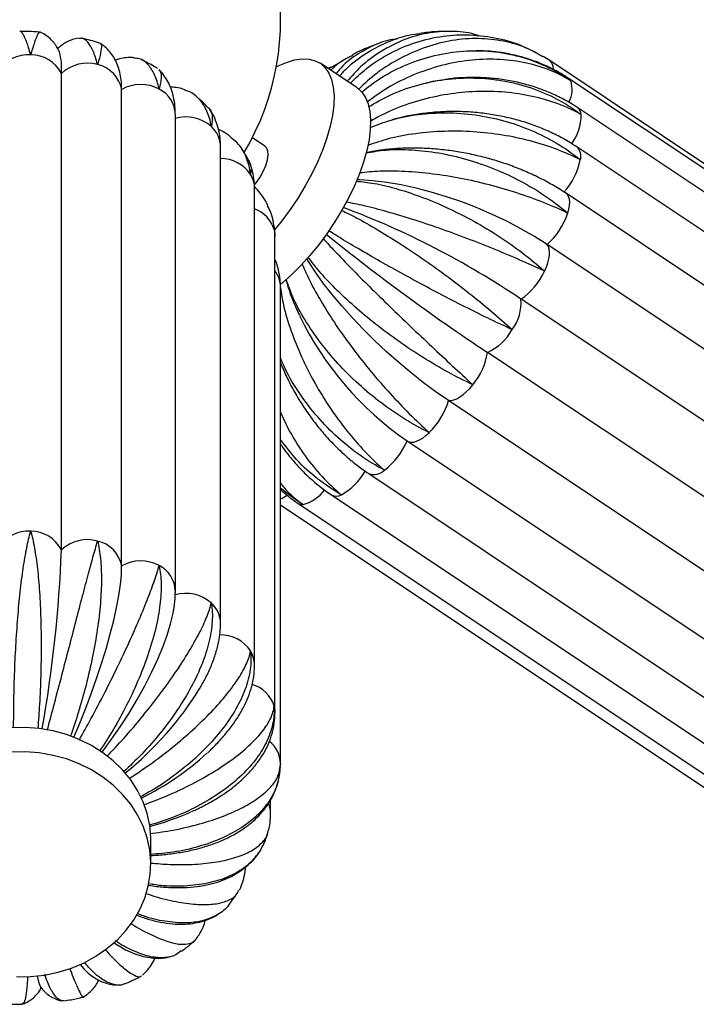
# Paper-space layout '_Izquierda' of a CAD drawing. Header units: millimetres. Extents: x -312 to 312, y -227 to 1579.
# Tile 5 of 7: x 0 to 156, y -227 to 0. Entities that reach past the tile are written whole.
import ezdxf

# ---------------------------------------------------------------- set-up
doc = ezdxf.new("R2010")
doc.units = ezdxf.units.MM

psp = doc.layouts.new('_Izquierda')

# ---------------------------------------------------------------- linework, layer by layer
at = {"color": 7, "linetype": 'Continuous', "lineweight": 25}
for p, q in [((82.85, -5.43), (82.05, -5.73)), ((122.17, -9.44), (120.65, -8.48)), ((77.59, -15.67), (69.14, -10.04)), ((71.54, -10.96), (71.01, -11.29)), ((73.43, -10.03), (71.04, -11.31)), ((287.17, -119.44), (122.17, -9.44)), ((9.37, -122.37), (9.37, -12.37)), ((291.49, -123.52), (126.49, -13.52)), ((23.28, -126.09), (23.28, -16.09)), ((293.63, -130.32), (128.63, -20.32)), ((35.68, -131.88), (35.68, -21.88)), ((56.38, -29.18), (53.47, -27.23)), ((46.13, -139.38), (46.13, -29.38)), ((293.43, -139.37), (128.43, -29.37)), ((53.98, -148.97), (53.98, -38.97)), ((290.93, -150.05), (125.93, -40.05)), ((58.7, -160), (58.7, -50)), ((286.56, -161.89), (121.56, -51.89)), ((59.96, -171.7), (59.96, -61.7)), ((280.53, -174.49), (115.53, -64.49)), ((272.76, -186.79), (107.76, -76.79)), ((263.79, -197.94), (98.79, -87.94)), ((89.21, -97.19), (89.32, -97.27)), ((89.32, -97.27), (254.32, -207.27)), ((80.34, -104.78), (245.34, -214.78)), ((71.72, -109.68), (236.72, -219.68)), ((59.96, -111.98), (222.83, -220.56)), ((64.04, -111.66), (229.04, -221.66)), ((59.93, -172.53), (59.93, -172.28)), ((59.94, -172.22), (59.96, -171.7)), ((59.96, -171.7), (59.96, -171.96)), ((57.68, -183.29), (57.68, -180.07)), ((30, -195), (30, -189.36)), ((54.76, -192.54), (54.98, -192.26)), ((48.35, -203.98), (50.12, -201.51))]:
    psp.add_line(p, q, dxfattribs=at)
at = {"color": 7, "linetype": 'Continuous', "lineweight": 25, "flags": 128}
for points in [[(59.01, -10.87), (59.41, -10.67), (61.38, -9.83), (63.24, -9.28), (64.98, -9.03), (66.58, -9.09), (68.01, -9.45), (69.26, -10.12), (70.31, -11.07), (71.15, -12.3), (71.77, -13.8)], [(23.28, -16.09), (23.21, -14.35), (23.16, -13.94)], [(71.77, -13.8), (72.17, -15.55), (72.34, -17.53), (72.27, -19.71), (71.97, -22.07), (71.45, -24.59), (70.7, -27.22), (69.74, -29.95), (68.58, -32.73), (67.23, -35.54), (65.7, -38.35), (64.02, -41.11), (62.21, -43.81), (60.28, -46.4), (58.63, -48.42)], [(77.59, -15.67), (77.71, -15.75), (78.76, -16.71), (79.6, -17.94), (80.23, -19.44), (80.62, -21.19), (80.79, -23.17), (80.72, -25.35), (80.43, -27.71), (79.9, -30.22), (79.15, -32.85), (78.19, -35.58), (77.03, -38.37), (75.68, -41.18), (74.15, -43.98), (72.47, -46.75), (70.66, -49.44), (68.73, -52.03), (66.71, -54.49), (64.63, -56.79), (62.5, -58.89), (60.35, -60.78), (59.92, -61.13)], [(53.97, -38.09), (54.34, -37.63), (55.24, -36.35), (56, -35), (56.59, -33.65), (56.97, -32.37), (57.13, -31.22), (57.05, -30.26), (56.75, -29.54), (56.38, -29.18)], [(121.56, -51.89), (118.62, -50.03), (115.51, -48.23), (112.26, -46.53), (108.88, -44.92), (105.42, -43.43), (101.89, -42.07), (98.35, -40.85), (94.8, -39.78), (91.3, -38.87), (87.87, -38.13), (84.54, -37.57), (81.34, -37.19), (78.3, -36.99), (77.63, -36.97)], [(120.96, -58.04), (121.39, -57.05), (121.73, -56.09), (121.96, -55.18), (122.1, -54.33), (122.12, -53.56), (122.04, -52.89), (121.85, -52.33), (121.56, -51.89)], [(98.79, -87.94), (95.93, -85.97), (93.04, -83.83), (90.14, -81.54), (87.27, -79.14), (84.45, -76.64), (81.69, -74.06), (79.04, -71.42), (76.51, -68.75), (74.12, -66.08), (71.89, -63.42), (69.86, -60.81), (68.03, -58.26), (66.42, -55.8), (66.07, -55.23)], [(98.79, -87.94), (99.36, -87.93), (100, -87.78), (100.7, -87.49), (101.42, -87.06), (102.17, -86.52), (102.93, -85.86), (103.68, -85.1), (104.4, -84.26)], [(12.24, -165.65), (13.61, -162.41), (15.01, -158.9), (16.33, -155.38), (17.57, -151.87), (18.71, -148.42), (19.74, -145.04), (20.66, -141.78), (21.44, -138.66), (22.1, -135.71), (22.61, -132.95), (22.98, -130.41), (23.21, -128.12), (23.28, -126.09)], [(18.78, -169.11), (20.81, -166.33), (22.96, -163.23), (24.98, -160.09), (26.88, -156.94), (28.62, -153.81), (30.2, -150.74), (31.59, -147.74), (32.8, -144.84), (33.8, -142.08), (34.59, -139.47), (35.15, -137.04), (35.26, -136.48)], [(30, -189.36), (29.99, -188.82), (29.75, -186.02), (29.16, -183.25), (28.22, -180.56), (26.96, -177.97), (25.38, -175.51), (23.5, -173.21), (21.34, -171.11), (18.94, -169.22), (16.31, -167.56), (13.5, -166.16), (10.52, -165.03), (7.42, -164.19), (4.23, -163.64), (1, -163.4), (-2.25, -163.46)], [(-1, -220.97), (2.25, -220.91), (5.47, -220.55), (8.63, -219.88), (11.68, -218.93), (14.6, -217.7), (17.35, -216.2), (19.89, -214.45), (22.21, -212.47), (24.26, -210.29), (26.02, -207.93), (27.48, -205.41), (28.62, -202.78), (29.43, -200.05), (29.89, -197.27), (29.99, -194.46), (29.75, -191.65), (29.16, -188.89), (28.22, -186.19), (26.96, -183.6), (25.38, -181.14), (23.5, -178.85), (21.34, -176.74), (18.94, -174.85), (16.31, -173.2), (13.5, -171.8), (10.52, -170.67), (7.42, -169.83), (4.23, -169.28), (1, -169.03), (-2.25, -169.09)], [(21.51, -213.11), (22.64, -213.83), (22.71, -213.88)], [(13.71, -218.11), (14.63, -219.2), (15.32, -219.89)]]:
    psp.add_lwpolyline(points, dxfattribs=at)
at = {"color": 8, "linetype": 'Continuous', "lineweight": 25, "flags": 128}
for points in [[(126.98, -14.05), (126.66, -13.65), (126.49, -13.52)], [(126.33, -44.66), (126.59, -43.74), (126.74, -42.88), (126.78, -42.1), (126.71, -41.41), (126.54, -40.82), (126.27, -40.36), (125.92, -40.05)], [(58.5, -48.46), (58.67, -49.44), (58.7, -50)], [(89.32, -97.27), (89.64, -97.44), (90.16, -97.54), (90.75, -97.5), (91.4, -97.33), (92.1, -97.01), (92.83, -96.57), (93.58, -96), (94.34, -95.33)], [(58.5, -158.46), (58.67, -159.44), (58.7, -160)]]:
    psp.add_lwpolyline(points, dxfattribs=at)
at = {"color": 7, "linetype": 'Continuous', "lineweight": 25}
for centre, radius, start, end in [((0, 0), 60, 329.326, 10.4365), ((1.78, -16.3), 8.24, 86.5768, 147.6693), ((2.26, -16.11), 8.04, 27.7442, 89.9098), ((-4.15, -11.17), 13.57, 354.9326, 16.0764), ((15.35, -18.83), 8.8, 74.4259, 132.7663), ((16.12, -17.47), 7.3, 10.9064, 77.4122), ((27.69, -23.97), 9.03, 61.8545, 119.1905), ((38.13, -31.28), 8.84, 48.3707, 106.5627), ((113.92, -29.3), 15.6, 317.5324, 348.7815), ((5.01, -228.48), 197.75, 56.0227, 69.4225), ((110.16, -39.16), 17.08, 311.8425, 341.2093), ((382.19, 336.87), 496.41, 231.1172, 236.4386), ((106.61, -51.47), 15.78, 304.4163, 335.4232), ((105.17, -65.3), 10.39, 323.1161, 4.4782), ((131.09, -36.09), 74.08, 205.749, 235.5697), ((102.75, -65.59), 12.27, 294.1009, 330.9865), ((93.45, -74.84), 14.45, 319.2933, 352.239), ((82.61, -83.23), 16.85, 314.1116, 343.754), ((73.91, -90.82), 16.58, 307.414, 337.3937), ((1.78, -126.3), 8.24, 86.5768, 147.6693), ((2.26, -126.11), 8.04, 27.7442, 89.9098), ((15.35, -128.83), 8.8, 74.4259, 132.7663), ((16.12, -127.47), 7.3, 10.9064, 77.4122), ((-296.79, -110.36), 306.4, 349.9678, 357.7537), ((27.69, -133.97), 9.03, 61.8545, 119.1905), ((38.13, -141.28), 8.84, 48.3707, 106.5627), ((-25.09, -113.1), 78.21, 308.9823, 328.1929), ((-2.97, -118.52), 68.53, 296.7385, 312.1027), ((13.68, -125.14), 63.17, 284.7627, 293.8674), ((13.67, -219.32), 9.98, 188.3653, 203.81)]:
    psp.add_arc(centre, radius, start, end, dxfattribs=at)
at = {"color": 8, "linetype": 'Continuous', "lineweight": 25}
for centre, radius, start, end in [((120.66, -11.25), 2.36, 357.1285, 50.3684), ((121.28, -16.08), 6.06, 331.1988, 19.5712), ((28.95, -22.05), 6.74, 1.4402, 63.6246), ((127.4, -21.96), 2.05, 1.8883, 53.1715), ((117.79, -21.81), 11.66, 324.3037, 359.5759), ((39.7, -29.46), 6.44, 0.6834, 48.0489), ((126.49, -31.48), 2.87, 342.5877, 47.3645), ((46.19, -40.28), 8.24, 33.4879, 90.3825), ((47.8, -38.99), 6.19, 0.1883, 31.7449), ((51.57, -50.49), 7.23, 16.3172, 70.4544), ((53.67, -61.75), 6.29, 0.4035, 36.9321), ((67.58, -97.67), 13.61, 298.296, 331.3149), ((81.54, -101.55), 3.45, 249.564, 314.9367), ((62.97, -103.34), 8.87, 284.3891, 323.756), ((57.41, -104.17), 6.91, 291.6351, 305.8732), ((72.84, -107.57), 2.4, 242.0869, 299.7147), ((64.99, -110.19), 1.74, 237.2401, 276.0988), ((28.95, -132.05), 6.73, 1.4246, 63.6251), ((39.7, -139.46), 6.44, 0.6421, 48.0496), ((46.17, -150.3), 8.26, 33.5218, 91.7457), ((47.8, -148.99), 6.18, 359.8299, 31.7476), ((51.5, -160.53), 7.3, 16.4446, 74.7696), ((53.43, -171.81), 6.54, 0.9661, 52.2506), ((51.57, -183.3), 6.11, 359.691, 22.2254)]:
    psp.add_arc(centre, radius, start, end, dxfattribs=at)
at = {"color": 7, "linetype": 'Continuous', "lineweight": 25}
for points, knots in [([(2.27, -8.08), (2.26, -8.05), (1.94, -6.93), (1.33, -4.97), (0.54, -3.27), (0.02, -2.54), (-0.19, -2.72), (-0.21, -2.74)], [0, 0, 0, 0, 0.006415, 0.321558, 0.645845, 0.960992, 1, 1, 1, 1]), ([(4.34, -2.87), (3.45, -2.79), (1.94, -2.67), (0.42, -2.7), (-0.21, -2.72)], [0, 0, 0, 0, 0.582098, 1, 1, 1, 1]), ([(4.33, -2.87), (4.33, -2.86), (4.23, -2.67), (3.85, -3.35), (3.18, -5.01), (2.6, -6.92), (2.27, -8.05), (2.27, -8.08)], [0, 0, 0, 0, 0.027299, 0.352471, 0.668432, 0.993568, 1, 1, 1, 1]), ([(8.89, -7.43), (8.78, -7.18), (8.52, -6.6), (7.9, -5.61), (7.03, -4.57), (5.91, -3.66), (5.01, -3.07), (4.46, -2.88), (4.39, -2.86)], [0, 0, 0, 0, 0.155818, 0.356766, 0.558392, 0.762805, 0.969436, 1, 1, 1, 1]), ([(13.27, -4.26), (12.82, -4.35), (11.91, -4.53), (10.66, -5.07), (9.59, -5.75), (8.89, -6.31), (8.6, -6.63), (8.54, -6.69)], [0, 0, 0, 0, 0.237927, 0.478789, 0.712563, 0.943229, 1, 1, 1, 1]), ([(17.71, -10.35), (17.7, -10.33), (17.4, -9.13), (16.71, -7.04), (15.5, -5.06), (14.35, -4.13), (13.58, -4.32), (13.3, -4.39)], [0, 0, 0, 0, 0.005672, 0.284345, 0.571104, 0.849781, 1, 1, 1, 1]), ([(18.36, -5.44), (17.16, -5.06), (15.74, -4.62), (14.28, -4.33), (14.06, -4.29)], [0, 0, 0, 0, 0.847483, 1, 1, 1, 1]), ([(86.93, -4.47), (86.79, -4.47), (85.04, -4.53), (81.76, -5.69), (77.39, -8.05), (74.36, -10.43), (73.04, -12.18), (72.81, -12.48)], [0, 0, 0, 0, 0.02551, 0.326123, 0.63546, 0.935968, 1, 1, 1, 1]), ([(73.63, -13.03), (74.16, -12.41), (76.05, -10.23), (79.98, -7.4), (85.3, -4.77), (89.44, -3.41), (91.81, -3.24), (92.17, -3.22)], [0, 0, 0, 0, 0.111963, 0.393749, 0.667698, 0.949596, 1, 1, 1, 1]), ([(105.89, -3.76), (105.53, -3.62), (103.46, -2.87), (99.38, -2.56), (93.89, -2.92), (88.39, -4.51), (83.2, -7.15), (78.75, -10.38), (76.36, -13.05), (75.35, -14.18)], [0, 0, 0, 0, 0.036335, 0.20287, 0.374254, 0.540455, 0.711479, 0.877621, 1, 1, 1, 1]), ([(76.1, -14.68), (77.32, -13.5), (80.14, -10.78), (85.27, -7.59), (91.24, -5.03), (97.47, -3.61), (103.88, -3.28), (110.14, -4.19), (114.53, -5.34), (116.6, -6.46), (116.82, -6.58)], [0, 0, 0, 0, 0.111379, 0.258506, 0.40154, 0.548726, 0.692047, 0.839544, 0.982863, 1, 1, 1, 1]), ([(120.59, -8.57), (119.42, -7.88), (116.61, -6.24), (111.57, -4.81), (105.7, -4.16), (99.68, -4.62), (93.6, -6.15), (87.76, -8.7), (82.41, -11.98), (79.38, -14.76), (77.96, -16.06)], [0, 0, 0, 0, 0.09506, 0.228914, 0.358994, 0.492863, 0.622683, 0.75627, 0.886044, 1, 1, 1, 1]), ([(98.95, -2.71), (98.51, -2.7), (96.88, -2.66), (94.61, -2.81), (92.81, -3.08), (92.17, -3.17)], [0, 0, 0, 0, 0.193699, 0.71386, 1, 1, 1, 1]), ([(18.39, -5.53), (18.49, -5.64), (18.7, -5.89), (18.47, -7.52), (18.03, -9.27), (17.72, -10.33), (17.71, -10.35)], [0, 0, 0, 0, 0.290598, 0.63675, 0.992954, 1, 1, 1, 1]), ([(23.16, -14.07), (23.14, -13.87), (23.07, -13.07), (22.76, -11.76), (22.23, -10.15), (21.5, -8.69), (20.58, -7.37), (19.56, -6.27), (18.76, -5.71), (18.42, -5.48)], [0, 0, 0, 0, 0.0671334, 0.2699749, 0.4445035, 0.602636, 0.751156, 0.8943339, 1, 1, 1, 1]), ([(81.76, -5.84), (81.25, -6.02), (79.58, -6.63), (77.89, -7.37), (76.75, -7.99), (76.69, -8.02)], [0, 0, 0, 0, 0.290898, 0.964303, 1, 1, 1, 1]), ([(119.09, -7.64), (118.9, -7.52), (118.27, -7.16), (117.6, -6.89), (117.14, -6.7)], [0, 0, 0, 0, 0.315929, 1, 1, 1, 1]), ([(26.06, -8.77), (25.88, -8.75), (25.15, -8.66), (23.91, -8.8), (22.66, -9.04), (22.01, -9.3), (21.8, -9.38)], [0, 0, 0, 0, 0.11873, 0.473488, 0.834032, 1, 1, 1, 1]), ([(31.94, -16.01), (31.94, -15.99), (31.67, -14.73), (30.96, -12.48), (29.42, -10.18), (27.76, -8.92), (26.51, -8.89), (26.05, -8.88)], [0, 0, 0, 0, 0.005607, 0.281068, 0.564523, 0.839988, 1, 1, 1, 1]), ([(71.58, -11.66), (72.27, -10.99), (73.79, -9.52), (75.7, -8.61), (76.74, -8.12)], [0, 0, 0, 0, 0.456673, 1, 1, 1, 1]), ([(78.73, -16.68), (80.19, -15.54), (83.45, -13.01), (89.16, -10.18), (95.56, -8.07), (102.14, -7.07), (108.79, -7.14), (115.23, -8.31), (121.37, -10.56), (125.14, -12.75), (126.95, -14.03), (126.98, -14.05)], [0, 0, 0, 0, 0.1048037, 0.2336907, 0.3589927, 0.4879311, 0.613485, 0.7426961, 0.8682471, 0.9974443, 1, 1, 1, 1]), ([(126.98, -14.05), (126.95, -14.03), (125.35, -13.04), (121.87, -11.33), (116.15, -9.69), (109.94, -8.97), (103.55, -9.22), (97.04, -10.44), (90.73, -12.59), (84.9, -15.43), (81.53, -17.89), (79.94, -19.04)], [0, 0, 0, 0, 0.002548, 0.127715, 0.256515, 0.381685, 0.510499, 0.635417, 0.76396, 0.888834, 1, 1, 1, 1]), ([(126.49, -13.52), (125.92, -13.15), (124.4, -12.17), (121.77, -10.8), (118.6, -9.47), (115.31, -8.43), (111.91, -7.69), (108.54, -7.23), (106.29, -7.18), (105.21, -7.16)], [0, 0, 0, 0, 0.090929, 0.244082, 0.397338, 0.5508, 0.704527, 0.85856, 1, 1, 1, 1]), ([(31.55, -11.24), (31.29, -11.08), (30.12, -10.34), (28.87, -9.74), (27.9, -9.26)], [0, 0, 0, 0, 0.217084, 1, 1, 1, 1]), ([(31.76, -11.54), (31.89, -11.62), (32.37, -11.91), (32.48, -13.36), (32.22, -15), (31.95, -16), (31.94, -16.01)], [0, 0, 0, 0, 0.151539, 0.565544, 0.991573, 1, 1, 1, 1]), ([(35.68, -21.88), (35.68, -21.41), (35.65, -20.23), (35.42, -18.4), (34.92, -16.45), (34.21, -14.67), (33.25, -13.08), (32.45, -12), (31.91, -11.53), (31.84, -11.46)], [0, 0, 0, 0, 0.126023, 0.321767, 0.499667, 0.665192, 0.822606, 0.975207, 1, 1, 1, 1]), ([(80.3, -20.13), (81.89, -19.2), (85.37, -17.13), (91.36, -15.01), (97.97, -13.63), (104.7, -13.28), (111.44, -13.93), (117.89, -15.57), (123.98, -18.18), (127.66, -20.53), (129.41, -21.87), (129.45, -21.89)], [0, 0, 0, 0, 0.10729, 0.235819, 0.360773, 0.489353, 0.614558, 0.743411, 0.868613, 0.997451, 1, 1, 1, 1]), ([(128.63, -20.32), (128.06, -19.96), (126.54, -18.97), (123.9, -17.57), (120.69, -16.18), (117.33, -15.06), (113.85, -14.2), (110.28, -13.62), (106.63, -13.32), (102.96, -13.32), (100.08, -13.48), (98.45, -13.74), (98.04, -13.8)], [0, 0, 0, 0, 0.064891, 0.176152, 0.287641, 0.399481, 0.511627, 0.624034, 0.736656, 0.84945, 0.96238, 1, 1, 1, 1]), ([(37.9, -16.2), (37.83, -16.16), (37.18, -15.88), (36.02, -15.64), (34.96, -15.55), (34.49, -15.51)], [0, 0, 0, 0, 0.069199, 0.593412, 1, 1, 1, 1]), ([(97.76, -13.85), (97.04, -13.94), (95.59, -14.13), (94.16, -14.48), (93.45, -14.66)], [0, 0, 0, 0, 0.5020246, 1, 1, 1, 1]), ([(44, -24.67), (44, -24.65), (43.78, -23.33), (43.09, -20.92), (41.31, -18.26), (39.53, -16.7), (38.18, -16.37), (37.85, -16.29)], [0, 0, 0, 0, 0.006035, 0.302538, 0.607644, 0.904151, 1, 1, 1, 1]), ([(43.22, -20.25), (42.55, -19.55), (41.7, -18.68), (40.76, -17.91), (40.58, -17.76)], [0, 0, 0, 0, 0.802333, 1, 1, 1, 1]), ([(129.45, -21.89), (129.42, -21.88), (127.76, -20.95), (124.17, -19.3), (118.25, -17.57), (111.83, -16.6), (105.21, -16.44), (98.47, -17.09), (91.92, -18.56), (85.85, -20.64), (82.34, -22.55), (80.68, -23.45)], [0, 0, 0, 0, 0.0025471, 0.1276808, 0.2564454, 0.3815809, 0.5103603, 0.6352442, 0.7637524, 0.8885928, 1, 1, 1, 1]), ([(43.2, -20.27), (43.28, -20.32), (43.92, -20.71), (44.28, -22.13), (44.22, -23.71), (44, -24.65), (44, -24.67)], [0, 0, 0, 0, 0.06839, 0.522968, 0.990747, 1, 1, 1, 1]), ([(46.13, -29.38), (46.12, -28.87), (46.09, -27.65), (45.81, -25.76), (45.21, -23.7), (44.49, -22), (43.84, -21.05), (43.61, -20.72)], [0, 0, 0, 0, 0.1695969, 0.4041556, 0.6286887, 0.8708723, 1, 1, 1, 1]), ([(80.73, -24.88), (82.3, -24.26), (85.78, -22.88), (91.73, -21.74), (98.31, -21.33), (104.97, -21.82), (111.62, -23.19), (117.96, -25.4), (123.92, -28.42), (127.5, -30.92), (129.19, -32.31), (129.23, -32.34)], [0, 0, 0, 0, 0.106214, 0.234898, 0.360003, 0.488738, 0.614094, 0.743101, 0.868455, 0.997448, 1, 1, 1, 1]), ([(128.43, -29.37), (127.89, -29.01), (126.37, -28.03), (123.73, -26.59), (120.48, -25.1), (117.08, -23.84), (113.56, -22.81), (109.95, -22.03), (106.27, -21.49), (102.54, -21.2), (98.8, -21.15), (95.07, -21.36), (91.38, -21.83), (88.27, -22.41), (86.43, -22.92), (85.77, -23.11)], [0, 0, 0, 0, 0.046224, 0.128382, 0.210626, 0.292999, 0.375444, 0.457918, 0.540412, 0.622926, 0.705472, 0.788062, 0.87071, 0.953428, 1, 1, 1, 1]), ([(48.57, -27.16), (48.36, -26.98), (47.62, -26.35), (46.61, -25.74), (45.81, -25.4), (45.64, -25.33)], [0, 0, 0, 0, 0.240833, 0.835069, 1, 1, 1, 1]), ([(53.06, -35.74), (53.06, -35.71), (52.91, -34.35), (52.26, -31.82), (50.72, -28.97), (49.14, -27.72), (48.52, -27.23)], [0, 0, 0, 0, 0.007532, 0.377541, 0.758288, 1, 1, 1, 1]), ([(129.23, -32.34), (129.19, -32.32), (127.48, -31.43), (123.79, -29.8), (117.75, -27.88), (111.24, -26.51), (104.56, -25.77), (97.79, -25.65), (91.25, -26.19), (85.21, -27.27), (81.75, -28.45), (80.12, -29.01)], [0, 0, 0, 0, 0.0025487, 0.1277614, 0.2566073, 0.3818217, 0.5106824, 0.6356451, 0.7642344, 0.8891535, 1, 1, 1, 1]), ([(52.49, -32.24), (52.28, -31.85), (51.84, -31.05), (51.32, -30.29), (51.06, -29.91)], [0, 0, 0, 0, 0.483527, 1, 1, 1, 1]), ([(79.73, -30.74), (81.23, -30.48), (84.55, -29.91), (90.25, -29.93), (96.55, -30.64), (102.94, -32.11), (109.34, -34.3), (115.45, -37.13), (121.2, -40.57), (124.66, -43.22), (126.3, -44.64), (126.33, -44.66)], [0, 0, 0, 0, 0.106856, 0.235447, 0.360462, 0.489105, 0.614371, 0.743286, 0.868549, 0.99745, 1, 1, 1, 1]), ([(125.93, -40.05), (125.4, -39.71), (123.9, -38.74), (121.29, -37.25), (118.07, -35.65), (114.71, -34.22), (111.24, -32.97), (107.69, -31.91), (104.08, -31.04), (100.44, -30.37), (96.78, -29.91), (93.13, -29.65), (89.51, -29.6), (85.96, -29.77), (82.68, -30.12), (80.65, -30.52), (79.74, -30.7)], [0, 0, 0, 0, 0.040591, 0.115726, 0.190637, 0.265364, 0.339942, 0.414424, 0.488869, 0.563339, 0.637882, 0.712561, 0.787443, 0.862588, 0.938046, 1, 1, 1, 1]), ([(52.39, -32.29), (52.6, -32.6), (53.26, -33.55), (53.21, -34.82), (53.06, -35.72), (53.06, -35.74)], [0, 0, 0, 0, 0.316076, 0.986734, 1, 1, 1, 1]), ([(53.98, -38.97), (53.97, -38.43), (53.94, -37.1), (53.55, -35.05), (53.15, -33.53), (52.81, -32.83), (52.8, -32.81)], [0, 0, 0, 0, 0.259126, 0.630137, 0.991682, 1, 1, 1, 1]), ([(126.33, -44.66), (126.3, -44.65), (124.53, -43.79), (120.76, -42.13), (114.68, -39.94), (108.2, -38.05), (101.64, -36.57), (95.04, -35.52), (88.75, -34.97), (83.02, -34.87), (79.78, -35.21), (78.27, -35.37)], [0, 0, 0, 0, 0.002552, 0.127923, 0.256932, 0.382304, 0.511328, 0.636448, 0.7652, 0.890277, 1, 1, 1, 1]), ([(57.08, -42.94), (56.91, -42.58), (56.43, -41.55), (55.39, -40.04), (54.42, -39.01), (53.96, -38.51)], [0, 0, 0, 0, 0.218771, 0.626378, 1, 1, 1, 1]), ([(77.44, -37.25), (78.8, -37.39), (81.79, -37.71), (87.01, -39), (92.81, -40.93), (98.75, -43.44), (104.74, -46.49), (110.52, -49.96), (116, -53.82), (119.34, -56.58), (120.93, -58.01), (120.96, -58.04)], [0, 0, 0, 0, 0.107789, 0.236246, 0.36113, 0.489639, 0.614774, 0.743554, 0.868687, 0.997453, 1, 1, 1, 1]), ([(58.5, -48.46), (58.5, -48.43), (58.43, -47.05), (58.18, -45.1), (57.26, -43.47), (56.98, -42.98)], [0, 0, 0, 0, 0.014067, 0.705152, 1, 1, 1, 1]), ([(120.96, -58.04), (120.92, -58.02), (119.11, -57.18), (115.29, -55.45), (109.25, -52.91), (102.93, -50.43), (96.64, -48.13), (90.43, -46.04), (84.6, -44.3), (79.37, -42.92), (76.49, -42.36), (75.14, -42.1)], [0, 0, 0, 0, 0.002548, 0.127734, 0.256553, 0.381741, 0.510574, 0.635511, 0.764073, 0.888966, 1, 1, 1, 1]), ([(58.34, -46.64), (58.32, -46.55), (58.23, -46.08), (58.08, -45.62), (57.96, -45.26)], [0, 0, 0, 0, 0.197028, 1, 1, 1, 1]), ([(74.07, -43.98), (75.21, -44.55), (77.72, -45.78), (82.23, -48.34), (87.34, -51.49), (92.67, -55.04), (98.14, -58.94), (103.5, -63.03), (108.68, -67.25), (111.9, -70.09), (113.45, -71.51), (113.48, -71.54)], [0, 0, 0, 0, 0.1079826, 0.2364119, 0.361269, 0.4897495, 0.6148576, 0.7436098, 0.868715, 0.9974534, 1, 1, 1, 1]), ([(58.29, -47.02), (58.41, -47.48), (58.54, -47.95), (58.5, -48.44), (58.5, -48.46)], [0, 0, 0, 0, 0.965578, 1, 1, 1, 1]), ([(58.7, -50), (58.69, -49.44), (58.67, -48.43), (58.48, -47.44), (58.39, -47)], [0, 0, 0, 0, 0.55372, 1, 1, 1, 1]), ([(113.48, -71.54), (113.44, -71.52), (111.6, -70.67), (107.75, -68.85), (101.83, -65.91), (95.79, -62.79), (89.92, -59.64), (84.25, -56.5), (79.08, -53.54), (74.56, -50.87), (72.2, -49.4), (71.08, -48.71)], [0, 0, 0, 0, 0.002547, 0.127651, 0.256386, 0.381492, 0.510241, 0.635096, 0.763574, 0.888386, 1, 1, 1, 1]), ([(69.82, -50.51), (70.69, -51.46), (72.59, -53.55), (76.24, -57.32), (80.52, -61.62), (85.13, -66.13), (89.99, -70.8), (94.88, -75.43), (99.74, -79.96), (102.85, -82.83), (104.37, -84.23), (104.4, -84.26)], [0, 0, 0, 0, 0.107494, 0.235994, 0.360919, 0.48947, 0.614647, 0.743469, 0.868643, 0.997452, 1, 1, 1, 1]), ([(59.96, -61.7), (59.95, -61.14), (59.91, -59.82), (59.53, -57.76), (59.1, -56.19), (58.74, -55.41), (58.7, -55.34)], [0, 0, 0, 0, 0.255885, 0.608691, 0.959951, 1, 1, 1, 1]), ([(64.98, -56.4), (65.53, -57.68), (66.76, -60.52), (69.45, -65.32), (72.82, -70.61), (76.64, -75.94), (80.84, -81.26), (85.25, -86.32), (89.78, -91.07), (92.8, -93.94), (94.31, -95.3), (94.34, -95.33)], [0, 0, 0, 0, 0.1062967, 0.2349687, 0.3600618, 0.4887851, 0.6141296, 0.7431252, 0.8684669, 0.9974486, 1, 1, 1, 1]), ([(104.4, -84.26), (104.36, -84.24), (102.49, -83.37), (98.65, -81.41), (92.93, -78.06), (87.26, -74.3), (81.92, -70.32), (76.94, -66.17), (72.57, -62.06), (68.92, -58.18), (67.18, -55.87), (66.36, -54.78)], [0, 0, 0, 0, 0.002547, 0.127665, 0.256414, 0.381534, 0.510298, 0.635167, 0.763659, 0.888485, 1, 1, 1, 1]), ([(61.22, -59.99), (61.39, -60.6), (61.86, -62.26), (62.91, -64.99), (63.79, -67.12), (64.33, -68.19), (64.33, -68.19)], [0, 0, 0, 0, 0.2257706, 0.6126915, 0.9975873, 1, 1, 1, 1]), ([(94.34, -95.33), (94.3, -95.31), (92.41, -94.39), (88.61, -92.29), (83.15, -88.52), (77.92, -84.17), (73.19, -79.45), (68.98, -74.4), (65.51, -69.29), (62.84, -64.36), (61.78, -61.34), (61.28, -59.93)], [0, 0, 0, 0, 0.002549, 0.127782, 0.256648, 0.381882, 0.510763, 0.635746, 0.764355, 0.889294, 1, 1, 1, 1]), ([(59.96, -61.91), (60.17, -63.23), (60.68, -66.42), (62.33, -71.81), (64.75, -77.86), (67.77, -83.81), (71.32, -89.6), (75.25, -94.96), (79.49, -99.83), (82.44, -102.66), (83.95, -103.96), (83.98, -103.99)], [0, 0, 0, 0, 0.0913369, 0.2221628, 0.3493498, 0.4802279, 0.6076705, 0.7388253, 0.8662651, 0.9974059, 1, 1, 1, 1]), ([(83.98, -103.99), (83.94, -103.97), (82.06, -102.99), (78.33, -100.73), (73.16, -96.59), (68.41, -91.74), (64.36, -86.39), (61.49, -81.74), (60.32, -78.91), (59.96, -78.04)], [0, 0, 0, 0, 0.0036849, 0.1847122, 0.3709925, 0.5520225, 0.7383241, 0.9189901, 1, 1, 1, 1]), ([(59.96, -79.21), (60.41, -80.25), (61.33, -82.44), (63.02, -85.65), (64.93, -88.86), (67.04, -91.93), (69.32, -94.85), (71.77, -97.59), (74.37, -100.14), (77.05, -102.42), (79.07, -103.92), (80.16, -104.66), (80.34, -104.78)], [0, 0, 0, 0, 0.101144, 0.211332, 0.321546, 0.431829, 0.542221, 0.652769, 0.763514, 0.874478, 0.979421, 1, 1, 1, 1]), ([(59.96, -90.63), (60.66, -92.15), (62.32, -95.73), (65.59, -100.76), (69.56, -105.65), (72.48, -108.39), (74, -109.62), (74.03, -109.65)], [0, 0, 0, 0, 0.1976578, 0.4658789, 0.7265025, 0.9946949, 1, 1, 1, 1]), ([(74.03, -109.65), (73.99, -109.63), (72.13, -108.59), (68.5, -106.15), (63.75, -101.89), (61.17, -98.51), (59.96, -96.94)], [0, 0, 0, 0, 0.006902, 0.345957, 0.694852, 1, 1, 1, 1]), ([(59.96, -97.94), (60.09, -98.13), (60.89, -99.36), (62.55, -101.44), (64.96, -104.13), (67.56, -106.57), (69.84, -108.4), (71.26, -109.37), (71.72, -109.68)], [0, 0, 0, 0, 0.041195, 0.25552, 0.469758, 0.683796, 0.897488, 1, 1, 1, 1]), ([(59.96, -106.96), (60.22, -107.29), (61.73, -109.24), (63.59, -110.74), (65.14, -111.9), (65.17, -111.92)], [0, 0, 0, 0, 0.164745, 0.983798, 1, 1, 1, 1]), ([(65.17, -111.92), (65.14, -111.9), (63.31, -110.8), (61.62, -109.46), (59.96, -108.14)], [0, 0, 0, 0, 0.020074, 1, 1, 1, 1]), ([(59.96, -108.47), (60.57, -109.01), (61.87, -110.16), (63.29, -111.14), (64.04, -111.66)], [0, 0, 0, 0, 0.469417, 1, 1, 1, 1]), ([(-1.67, -163.46), (-1.67, -161.65), (-1.65, -157.63), (-1.48, -151.24), (-1.18, -144.51), (-0.74, -138.07), (-0.17, -131.99), (0.52, -126.56), (1.33, -121.82), (1.94, -119.24), (2.26, -118.1), (2.27, -118.08)], [0, 0, 0, 0, 0.1056583, 0.2344222, 0.3596046, 0.48842, 0.613854, 0.7429417, 0.8683729, 0.9974468, 1, 1, 1, 1]), ([(2.27, -118.08), (2.27, -118.1), (2.59, -119.23), (3.17, -121.84), (3.85, -126.57), (4.34, -132.08), (4.62, -138.13), (4.71, -144.64), (4.6, -151.31), (4.35, -157.76), (4.06, -161.78), (3.93, -163.65)], [0, 0, 0, 0, 0.002553, 0.127965, 0.257017, 0.382431, 0.511498, 0.63666, 0.765455, 0.890573, 1, 1, 1, 1]), ([(6.09, -164.05), (6.57, -162.26), (7.63, -158.34), (9.26, -152.13), (10.96, -145.63), (12.58, -139.42), (14.1, -133.58), (15.48, -128.38), (16.7, -123.88), (17.39, -121.44), (17.7, -120.37), (17.71, -120.35)], [0, 0, 0, 0, 0.107132, 0.235684, 0.36066, 0.489263, 0.61449, 0.743365, 0.86859, 0.997451, 1, 1, 1, 1]), ([(17.71, -120.35), (17.72, -120.38), (18.02, -121.58), (18.47, -124.31), (18.68, -129.14), (18.43, -134.68), (17.73, -140.68), (16.6, -147.07), (15.11, -153.56), (13.38, -159.79), (12.07, -163.64), (11.46, -165.43)], [0, 0, 0, 0, 0.002551, 0.127895, 0.256875, 0.382221, 0.511216, 0.636309, 0.765033, 0.890083, 1, 1, 1, 1]), ([(13.43, -166.3), (14.36, -164.67), (16.38, -161.09), (19.37, -155.39), (22.35, -149.43), (25.04, -143.71), (27.42, -138.32), (29.39, -133.5), (30.94, -129.31), (31.66, -127.04), (31.94, -126.03), (31.94, -126.01)], [0, 0, 0, 0, 0.1076733, 0.2361472, 0.3610475, 0.4895726, 0.614724, 0.7435208, 0.8686695, 0.9974525, 1, 1, 1, 1]), ([(31.94, -126.01), (31.95, -126.04), (32.22, -127.31), (32.51, -130.12), (32.24, -134.94), (31.26, -140.34), (29.62, -146.08), (27.36, -152.09), (24.58, -158.08), (21.5, -163.79), (19.24, -167.25), (18.18, -168.87)], [0, 0, 0, 0, 0.002548, 0.127734, 0.256552, 0.38174, 0.510573, 0.635509, 0.764071, 0.888963, 1, 1, 1, 1]), ([(35.22, -136.56), (35.28, -136.28), (35.53, -135.05), (35.66, -133.5), (35.68, -132.23), (35.68, -131.88)], [0, 0, 0, 0, 0.170135, 0.769005, 1, 1, 1, 1]), ([(19.88, -170.08), (21.18, -168.71), (24.03, -165.69), (28.17, -160.81), (32.22, -155.65), (35.8, -150.65), (38.87, -145.87), (41.3, -141.56), (43.07, -137.75), (43.77, -135.64), (44, -134.69), (44, -134.67)], [0, 0, 0, 0, 0.10726, 0.235794, 0.360752, 0.489336, 0.614546, 0.743402, 0.868609, 0.997451, 1, 1, 1, 1]), ([(44, -134.67), (44, -134.7), (44.22, -136.02), (44.34, -138.88), (43.6, -143.59), (41.96, -148.69), (39.5, -153.96), (36.26, -159.34), (32.38, -164.58), (28.15, -169.45), (25.11, -172.31), (23.67, -173.65)], [0, 0, 0, 0, 0.002548, 0.12771, 0.256504, 0.381668, 0.510477, 0.635389, 0.763926, 0.888795, 1, 1, 1, 1]), ([(41.31, -154.39), (41.74, -153.65), (42.7, -151.98), (43.9, -149.39), (44.96, -146.6), (45.67, -143.92), (46.07, -141.51), (46.11, -140.04), (46.13, -139.38)], [0, 0, 0, 0, 0.145966, 0.329329, 0.515594, 0.703838, 0.868638, 1, 1, 1, 1]), ([(25.03, -175.15), (26.6, -174.12), (30.06, -171.84), (35.04, -168.02), (39.89, -163.87), (44.11, -159.76), (47.67, -155.74), (50.39, -152.01), (52.27, -148.62), (52.9, -146.66), (53.06, -145.76), (53.06, -145.74)], [0, 0, 0, 0, 0.1058174, 0.2345585, 0.3597186, 0.488511, 0.6139227, 0.7429874, 0.8683963, 0.9974472, 1, 1, 1, 1]), ([(53.06, -145.74), (53.06, -145.77), (53.21, -147.13), (53.14, -150), (51.99, -154.49), (49.8, -159.15), (46.69, -163.78), (42.69, -168.34), (37.97, -172.6), (32.9, -176.4), (29.29, -178.49), (27.6, -179.47)], [0, 0, 0, 0, 0.00255, 0.127831, 0.256747, 0.382029, 0.51096, 0.635991, 0.76465, 0.889637, 1, 1, 1, 1]), ([(43.08, -169.28), (43.1, -169.26), (43.98, -168.49), (45.51, -166.91), (47.64, -164.52), (49.5, -162.03), (51.09, -159.47), (52.32, -156.94), (53.2, -154.49), (53.74, -152.17), (53.96, -150.33), (53.98, -149.28), (53.98, -148.97)], [0, 0, 0, 0, 0.003647, 0.128364, 0.254384, 0.381698, 0.509941, 0.637598, 0.749487, 0.856752, 0.958807, 1, 1, 1, 1]), ([(28.42, -181.24), (30.16, -180.59), (34.02, -179.14), (39.52, -176.52), (44.85, -173.53), (49.42, -170.42), (53.22, -167.24), (56.05, -164.15), (57.9, -161.18), (58.42, -159.35), (58.5, -158.48), (58.5, -158.46)], [0, 0, 0, 0, 0.105791, 0.234536, 0.3597, 0.488496, 0.613911, 0.74298, 0.868392, 0.997447, 1, 1, 1, 1]), ([(58.5, -158.46), (58.5, -158.49), (58.57, -159.87), (58.32, -162.7), (56.84, -166.89), (54.25, -171.02), (50.69, -174.89), (46.2, -178.47), (40.98, -181.6), (35.43, -184.18), (31.53, -185.39), (29.72, -185.95)], [0, 0, 0, 0, 0.0025558, 0.1281131, 0.2573137, 0.3828728, 0.5120883, 0.637395, 0.7663383, 0.8916013, 1, 1, 1, 1]), ([(39.39, -182.83), (39.76, -182.67), (41.2, -182.05), (43.51, -180.83), (46.32, -179.16), (48.91, -177.32), (51.26, -175.33), (53.35, -173.18), (55.07, -170.99), (56.43, -168.8), (57.48, -166.56), (58.23, -164.22), (58.64, -162), (58.68, -160.59), (58.7, -160)], [0, 0, 0, 0, 0.033417, 0.127826, 0.223046, 0.319073, 0.415715, 0.512212, 0.607441, 0.690542, 0.770698, 0.856847, 0.939846, 1, 1, 1, 1]), ([(29.8, -187.9), (31.62, -187.65), (35.64, -187.09), (41.31, -185.73), (46.74, -183.97), (51.37, -181.91), (55.15, -179.6), (57.88, -177.14), (59.59, -174.66), (59.8, -173.05), (59.9, -172.28)], [0, 0, 0, 0, 0.108846, 0.239459, 0.366439, 0.497104, 0.62434, 0.755281, 0.882514, 1, 1, 1, 1]), ([(59.88, -172.53), (59.77, -173.72), (59.52, -176.3), (57.79, -179.96), (55.01, -183.48), (51.24, -186.51), (46.57, -189.05), (41.19, -190.97), (35.61, -192.25), (31.74, -192.56), (30, -192.7)], [0, 0, 0, 0, 0.1132256, 0.2454804, 0.3740076, 0.5062775, 0.6345463, 0.7665377, 0.8947617, 1, 1, 1, 1]), ([(30, -192.95), (30.16, -192.94), (31.5, -192.91), (33.93, -192.66), (37.27, -192.19), (40.49, -191.51), (43.57, -190.62), (46.48, -189.51), (49.2, -188.19), (51.6, -186.7), (53.65, -185.08), (55.38, -183.38), (56.88, -181.51), (58.13, -179.46), (59.07, -177.24), (59.69, -175.08), (59.83, -173.64), (59.9, -172.98)], [0, 0, 0, 0, 0.010255, 0.085793, 0.16189, 0.238638, 0.316076, 0.394129, 0.472411, 0.550054, 0.618294, 0.684043, 0.747503, 0.815631, 0.88142, 0.945414, 1, 1, 1, 1]), ([(57.17, -187.26), (57.24, -187.03), (57.52, -186.05), (57.65, -184.71), (57.68, -183.62), (57.68, -183.29)], [0, 0, 0, 0, 0.185708, 0.756634, 1, 1, 1, 1]), ([(30, -194.69), (31.5, -194.82), (35.1, -195.13), (40.29, -195.04), (45.46, -194.49), (49.8, -193.45), (53.32, -191.97), (55.73, -190.09), (57, -188.47), (57.08, -187.45), (57.1, -187.24)], [0, 0, 0, 0, 0.102867, 0.248094, 0.389281, 0.534566, 0.676037, 0.821629, 0.963097, 1, 1, 1, 1]), ([(56.44, -189.47), (56.47, -189.41), (56.71, -188.83), (56.88, -188.23), (57.04, -187.69)], [0, 0, 0, 0, 0.101307, 1, 1, 1, 1]), ([(56.42, -189.46), (55.9, -190.59), (54.84, -192.89), (51.99, -195.67), (48.31, -197.86), (43.76, -199.35), (38.59, -200.06), (33.75, -200.12), (30.6, -199.67), (29.46, -199.5)], [0, 0, 0, 0, 0.147753, 0.299421, 0.455507, 0.60687, 0.762627, 0.913937, 1, 1, 1, 1]), ([(29.43, -199.8), (30.07, -199.9), (31.82, -200.17), (34.57, -200.37), (37.7, -200.39), (40.72, -200.15), (43.51, -199.65), (46.03, -198.93), (48.26, -198.01), (50.27, -196.89), (52.1, -195.53), (53.52, -194.22), (54.22, -193.27), (54.46, -192.95)], [0, 0, 0, 0, 0.062853, 0.170102, 0.278605, 0.388226, 0.498123, 0.595322, 0.688324, 0.777164, 0.862502, 0.954329, 1, 1, 1, 1]), ([(50.47, -200.94), (50.5, -200.9), (50.88, -200.22), (51.34, -198.76), (51.8, -197.02), (51.88, -195.97), (51.9, -195.63)], [0, 0, 0, 0, 0.027819, 0.423515, 0.818048, 1, 1, 1, 1]), ([(28.84, -201.71), (29.67, -201.99), (32.39, -202.9), (36.51, -203.78), (41.07, -204.35), (44.86, -204.25), (47.82, -203.48), (49.7, -202.36), (50.18, -201.29), (50.36, -200.88)], [0, 0, 0, 0, 0.073664, 0.240672, 0.403034, 0.570108, 0.732797, 0.900224, 1, 1, 1, 1]), ([(48.29, -203.94), (48.19, -204.11), (47.51, -205.28), (45.42, -206.75), (42.08, -208.17), (37.98, -208.67), (33.36, -208.25), (29.59, -207.44), (27.36, -206.54), (26.88, -206.35)], [0, 0, 0, 0, 0.0311135, 0.2131638, 0.4005153, 0.5821995, 0.7691565, 0.9507773, 1, 1, 1, 1]), ([(26.65, -206.71), (27.55, -207.03), (29.42, -207.69), (32.21, -208.37), (34.91, -208.77), (37.41, -208.86), (39.66, -208.67), (41.75, -208.24), (43.66, -207.54), (44.97, -206.94), (45.58, -206.49), (45.66, -206.43)], [0, 0, 0, 0, 0.133983, 0.278626, 0.42516, 0.551226, 0.669051, 0.779507, 0.884352, 0.985382, 1, 1, 1, 1]), ([(25.37, -208.6), (25.6, -208.75), (27.35, -209.91), (30.25, -211.38), (33.89, -212.9), (36.86, -213.57), (39.05, -213.36), (40.24, -212.89), (40.45, -212.3), (40.45, -212.29)], [0, 0, 0, 0, 0.029542, 0.224951, 0.414924, 0.61041, 0.800765, 0.996665, 1, 1, 1, 1]), ([(40.43, -212.27), (40.68, -211.94), (41.34, -211.08), (42.1, -209.59), (42.48, -208.41), (42.66, -207.87)], [0, 0, 0, 0, 0.2466672, 0.6508983, 1, 1, 1, 1]), ([(37.02, -214.98), (36.62, -215.31), (35.46, -216.24), (32.95, -216.69), (29.61, -216.4), (25.86, -214.97), (23.2, -213.65), (21.82, -212.62), (21.82, -212.61)], [0, 0, 0, 0, 0.1204427, 0.3437199, 0.560243, 0.7830501, 0.9994977, 1, 1, 1, 1]), ([(37.08, -215.05), (37.78, -214.55), (38.81, -213.81), (39.75, -212.95), (40.05, -212.68)], [0, 0, 0, 0, 0.6761134, 1, 1, 1, 1]), ([(19.51, -214.71), (20.33, -215.6), (22.1, -217.54), (24.39, -219.54), (26.3, -220.72), (27.45, -221.08), (27.75, -220.76), (27.82, -220.69)], [0, 0, 0, 0, 0.205751, 0.446457, 0.694149, 0.935339, 1, 1, 1, 1]), ([(22.71, -213.84), (23.2, -214.13), (24.38, -214.85), (26.23, -215.66), (28.23, -216.29), (30.14, -216.64), (31.97, -216.7), (33.45, -216.59), (34.29, -216.34), (34.54, -216.27)], [0, 0, 0, 0, 0.1387474, 0.3342404, 0.5069861, 0.6621726, 0.8056296, 0.9416553, 1, 1, 1, 1]), ([(23.96, -222.5), (23.88, -222.56), (23.19, -223.03), (21.6, -222.89), (19.21, -221.93), (16.88, -220.16), (15.32, -218.35), (14.69, -217.62)], [0, 0, 0, 0, 0.036233, 0.301169, 0.55809, 0.822467, 1, 1, 1, 1]), ([(28.09, -220.6), (28.41, -220.3), (29.18, -219.6), (30.12, -218.27), (30.75, -217.23), (30.96, -216.66), (30.97, -216.63)], [0, 0, 0, 0, 0.256302, 0.613341, 0.977739, 1, 1, 1, 1]), ([(9.95, -226.49), (9.56, -226.47), (8.77, -226.44), (7.51, -224.94), (6.4, -222.95), (5.74, -221.05), (5.51, -220.39)], [0, 0, 0, 0, 0.269358, 0.552606, 0.844074, 1, 1, 1, 1]), ([(11.23, -218.93), (11.52, -219.69), (12.29, -221.66), (13.24, -223.83), (13.99, -225.29), (14.37, -225.85), (14.38, -225.63), (14.38, -225.62)], [0, 0, 0, 0, 0.170428, 0.438125, 0.713592, 0.981828, 1, 1, 1, 1]), ([(15.29, -219.86), (15.67, -220.19), (16.4, -220.81), (17.66, -221.62), (19.03, -222.26), (20.51, -222.68), (21.68, -222.88), (22.34, -222.84), (22.48, -222.83)], [0, 0, 0, 0, 0.219945, 0.422382, 0.608246, 0.785074, 0.957304, 1, 1, 1, 1]), ([(1.54, -220.9), (1.52, -221.52), (1.44, -223.37), (1.17, -225.42), (0.8, -226.99), (0.46, -227.13), (0.32, -227.19)], [0, 0, 0, 0, 0.152281, 0.460811, 0.778294, 1, 1, 1, 1]), ([(14.39, -225.63), (14.77, -225.39), (15.6, -224.86), (16.63, -223.83), (17.46, -222.75), (17.83, -222.05), (17.99, -221.74)], [0, 0, 0, 0, 0.235426, 0.508801, 0.783996, 1, 1, 1, 1]), ([(23.98, -222.55), (24.09, -222.51), (25.42, -222.01), (26.69, -221.36), (27.86, -220.78)], [0, 0, 0, 0, 0.081117, 1, 1, 1, 1]), ([(0.34, -227.28), (0.4, -227.26), (0.92, -227.12), (1.79, -226.63), (2.89, -225.85), (3.76, -224.96), (4.36, -224.16), (4.61, -223.69), (4.7, -223.53)], [0, 0, 0, 0, 0.027925, 0.26331, 0.48568, 0.696546, 0.896566, 1, 1, 1, 1]), ([(4.53, -223.3), (4.62, -223.43), (4.92, -223.86), (5.65, -224.61), (6.7, -225.44), (7.98, -226.08), (8.92, -226.45), (9.42, -226.51), (9.43, -226.51)], [0, 0, 0, 0, 0.094805, 0.304919, 0.527415, 0.75818, 0.994029, 1, 1, 1, 1]), ([(-4.33, -227.14), (-3.41, -227.21), (-1.9, -227.33), (-0.38, -227.3), (0.21, -227.28)], [0, 0, 0, 0, 0.60715, 1, 1, 1, 1]), ([(9.95, -226.49), (10.51, -226.42), (12, -226.21), (13.45, -225.85), (14.37, -225.62)], [0, 0, 0, 0, 0.374085, 1, 1, 1, 1])]:
    psp.add_open_spline(points, degree=3, knots=knots, dxfattribs=at)

doc.saveas('drawing.dxf')
